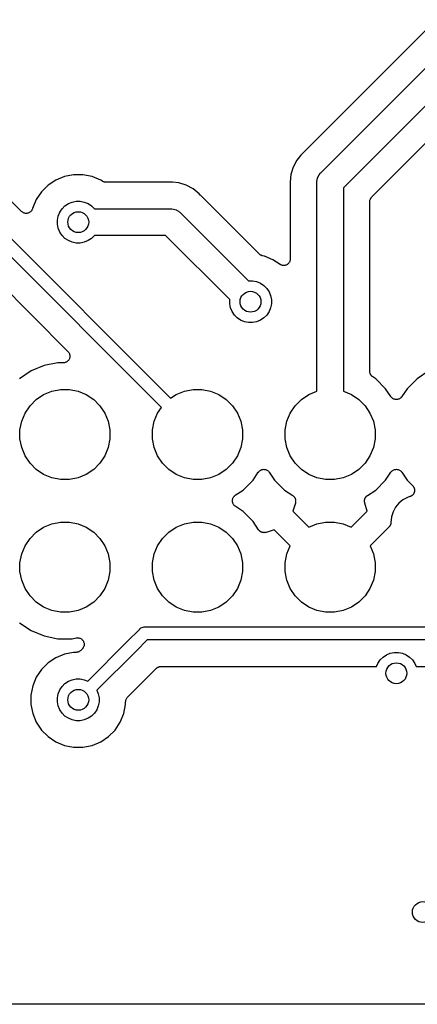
# Model space of a CAD drawing. Extents: x 0.71 to 5.18, y -2.28 to -0.62.
# Tile 7 of 14: x 2.52 to 2.82, y -2.28 to -1.54. Entities that reach past the tile are written whole.
import ezdxf

# ---------------------------------------------------------------- set-up
doc = ezdxf.new("R2010")
doc.units = 0
doc.header["$MEASUREMENT"] = 0
doc.layers.add('BLACK', color=7, linetype='CONTINUOUS')

msp = doc.modelspace()

# ---------------------------------------------------------------- linework, layer by layer
at = {"layer": 'BLACK', "linetype": 'CONTINUOUS'}
for p, q in [((2.74328, -1.65258), (3.05426, -1.3416)), ((3.0684, -1.35574), (2.76, -1.66414)), ((2.78146, -1.67096), (3.07639, -1.37604)), ((2.95906, -1.40851), (2.73, -1.63757)), ((2.39492, -1.58796), (2.62969, -1.82273)), ((2.62273, -1.82969), (2.38669, -1.59365)), ((2.37342, -1.60866), (2.55226, -1.78751)), ((2.51722, -1.68197), (2.44099, -1.60575)), ((2.7279, -1.63964), (2.72494, -1.64325)), ((2.72868, -1.63868), (2.7279, -1.63964)), ((2.7279, -1.63964), (2.7279, -1.63964)), ((2.72964, -1.6379), (2.72868, -1.63868)), ((2.72979, -1.63775), (2.72964, -1.6379)), ((2.72995, -1.63762), (2.72979, -1.63775)), ((2.73, -1.63757), (2.72995, -1.63762)), ((2.72494, -1.64325), (2.72215, -1.64846)), ((2.55648, -1.65425), (2.54957, -1.65563)), ((2.56352, -1.65425), (2.55648, -1.65425)), ((2.57043, -1.65563), (2.56352, -1.65425)), ((2.72043, -1.65412), (2.71985, -1.66)), ((2.72215, -1.64846), (2.72043, -1.65412)), ((2.74072, -1.65615), (2.74165, -1.65442)), ((2.74165, -1.65442), (2.74258, -1.65328)), ((2.74258, -1.65328), (2.74289, -1.65289)), ((2.74258, -1.65328), (2.74258, -1.65328)), ((2.74289, -1.65289), (2.74328, -1.65258)), ((2.54307, -1.65832), (2.53721, -1.66223)), ((2.54957, -1.65563), (2.54307, -1.65832)), ((2.57693, -1.65832), (2.57043, -1.65563)), ((2.57819, -1.65916), (2.57693, -1.65832)), ((2.57859, -1.65937), (2.57819, -1.65916)), ((2.57899, -1.6596), (2.57859, -1.65937)), ((2.57902, -1.6596), (2.57899, -1.6596)), ((2.57905, -1.65962), (2.57902, -1.6596)), ((2.57948, -1.65975), (2.57905, -1.65962)), ((2.57992, -1.65989), (2.57948, -1.65975)), ((2.57995, -1.65989), (2.57992, -1.65989)), ((2.57998, -1.6599), (2.57995, -1.65989)), ((2.58044, -1.65995), (2.57998, -1.6599)), ((2.58089, -1.66), (2.58044, -1.65995)), ((2.58095, -1.66), (2.58089, -1.66)), ((2.58096, -1.66), (2.58095, -1.66)), ((2.58095, -1.66), (2.58095, -1.66)), ((2.58095, -1.66), (2.58095, -1.66)), ((2.62828, -1.66), (2.58096, -1.66)), ((2.62849, -1.65998), (2.62828, -1.66)), ((2.6287, -1.65998), (2.62849, -1.65998)), ((2.62877, -1.65998), (2.6287, -1.65998)), ((2.63, -1.65985), (2.62877, -1.65998)), ((2.63123, -1.65998), (2.63, -1.65985)), ((2.63588, -1.66043), (2.63123, -1.65998)), ((2.63123, -1.65998), (2.63123, -1.65998)), ((2.64154, -1.66215), (2.63588, -1.66043)), ((2.64675, -1.66494), (2.64154, -1.66215)), ((2.71985, -1.66), (2.71998, -1.66123)), ((2.71998, -1.66123), (2.71998, -1.6613)), ((2.71998, -1.6613), (2.71998, -1.66151)), ((2.71998, -1.66151), (2.72, -1.66172)), ((2.72, -1.66172), (2.72, -1.7177)), ((2.73995, -1.66), (2.74002, -1.65928)), ((2.74, -1.66049), (2.73995, -1.66)), ((2.74, -1.81739), (2.74, -1.66049)), ((2.74002, -1.65928), (2.74014, -1.65804)), ((2.74014, -1.65804), (2.74048, -1.65695)), ((2.74048, -1.65695), (2.74072, -1.65615)), ((2.53223, -1.66721), (2.52832, -1.67307)), ((2.53721, -1.66223), (2.53223, -1.66721)), ((2.65132, -1.66868), (2.64675, -1.66494)), ((2.6521, -1.66964), (2.65132, -1.66868)), ((2.76, -1.66414), (2.76, -1.81739)), ((2.52832, -1.67307), (2.52558, -1.67969)), ((2.54996, -1.67777), (2.55254, -1.67604)), ((2.55254, -1.67604), (2.55541, -1.67486)), ((2.55541, -1.67486), (2.55845, -1.67425)), ((2.55845, -1.67425), (2.56155, -1.67425)), ((2.56155, -1.67425), (2.56459, -1.67486)), ((2.56459, -1.67486), (2.56746, -1.67604)), ((2.56746, -1.67604), (2.57004, -1.67777)), ((2.65225, -1.66979), (2.6521, -1.66964)), ((2.65238, -1.66995), (2.65225, -1.66979)), ((2.65243, -1.67), (2.65238, -1.66995)), ((2.69639, -1.71396), (2.65243, -1.67)), ((2.78, -1.67443), (2.78005, -1.67397)), ((2.78, -1.67448), (2.78, -1.67443)), ((2.78, -1.6745), (2.78, -1.67448)), ((2.78, -1.67448), (2.78, -1.67448)), ((2.78, -1.67448), (2.78, -1.67448)), ((2.78, -1.80248), (2.78, -1.6745)), ((2.78005, -1.67397), (2.7801, -1.67351)), ((2.7801, -1.67351), (2.78011, -1.67348)), ((2.78011, -1.67346), (2.78025, -1.67302)), ((2.78011, -1.67348), (2.78011, -1.67346)), ((2.78025, -1.67302), (2.78038, -1.67258)), ((2.78038, -1.67258), (2.7804, -1.67255)), ((2.7804, -1.67253), (2.78063, -1.67212)), ((2.7804, -1.67255), (2.7804, -1.67253)), ((2.78063, -1.67212), (2.78085, -1.67172)), ((2.78085, -1.67172), (2.78086, -1.6717)), ((2.78086, -1.6717), (2.78087, -1.67167)), ((2.78087, -1.67167), (2.78117, -1.67132)), ((2.78117, -1.67132), (2.78146, -1.67096)), ((2.51759, -1.68228), (2.51722, -1.68197)), ((2.51795, -1.68258), (2.51759, -1.68228)), ((2.51796, -1.68259), (2.51795, -1.68258)), ((2.51797, -1.68259), (2.51796, -1.68259)), ((2.51839, -1.68282), (2.51797, -1.68259)), ((2.51881, -1.68305), (2.51839, -1.68282)), ((2.51882, -1.68305), (2.51881, -1.68305)), ((2.51883, -1.68305), (2.51882, -1.68305)), ((2.51928, -1.68319), (2.51883, -1.68305)), ((2.51974, -1.68334), (2.51928, -1.68319)), ((2.51975, -1.68334), (2.51974, -1.68334)), ((2.51977, -1.68334), (2.51975, -1.68334)), ((2.52024, -1.68339), (2.51977, -1.68334)), ((2.52071, -1.68344), (2.52024, -1.68339)), ((2.52072, -1.68344), (2.52071, -1.68344)), ((2.52074, -1.68344), (2.52072, -1.68344)), ((2.52121, -1.68339), (2.52074, -1.68344)), ((2.52169, -1.68335), (2.52121, -1.68339)), ((2.5217, -1.68335), (2.52169, -1.68335)), ((2.52171, -1.68335), (2.5217, -1.68335)), ((2.52216, -1.68321), (2.52171, -1.68335)), ((2.52262, -1.68308), (2.52216, -1.68321)), ((2.52263, -1.68307), (2.52262, -1.68308)), ((2.52264, -1.68307), (2.52263, -1.68307)), ((2.52306, -1.68285), (2.52264, -1.68307)), ((2.52349, -1.68262), (2.52306, -1.68285)), ((2.5235, -1.68262), (2.52349, -1.68262)), ((2.52351, -1.68261), (2.5235, -1.68262)), ((2.52388, -1.68231), (2.52351, -1.68261)), ((2.52425, -1.68201), (2.52388, -1.68231)), ((2.52426, -1.68201), (2.52425, -1.68201)), ((2.52456, -1.68164), (2.52426, -1.682)), ((2.52426, -1.682), (2.52426, -1.68201)), ((2.52488, -1.68127), (2.52456, -1.68164)), ((2.52489, -1.68125), (2.52488, -1.68126)), ((2.52488, -1.68126), (2.52488, -1.68127)), ((2.52511, -1.68084), (2.52489, -1.68125)), ((2.52535, -1.68041), (2.52511, -1.68084)), ((2.52536, -1.68039), (2.52535, -1.6804)), ((2.52535, -1.6804), (2.52535, -1.68041)), ((2.5255, -1.67995), (2.52536, -1.68039)), ((2.52558, -1.67969), (2.5255, -1.67995)), ((2.54486, -1.68541), (2.54604, -1.68254)), ((2.54604, -1.68254), (2.54777, -1.67996)), ((2.54777, -1.67996), (2.54996, -1.67777)), ((2.57004, -1.67777), (2.57223, -1.67996)), ((2.57223, -1.67996), (2.57226, -1.68)), ((2.57226, -1.68), (2.62951, -1.68)), ((2.62951, -1.68), (2.63, -1.67995)), ((2.63, -1.67995), (2.63049, -1.68)), ((2.63049, -1.68), (2.63049, -1.68)), ((2.63049, -1.68), (2.63196, -1.68014)), ((2.63196, -1.68014), (2.63385, -1.68072)), ((2.63385, -1.68072), (2.63558, -1.68165)), ((2.63558, -1.68165), (2.63623, -1.68218)), ((2.63623, -1.68218), (2.63672, -1.68258)), ((2.63672, -1.68258), (2.63672, -1.68258)), ((2.63672, -1.68258), (2.63711, -1.68289)), ((2.63711, -1.68289), (2.63742, -1.68328)), ((2.63742, -1.68328), (2.6884, -1.73426)), ((2.54425, -1.68845), (2.54486, -1.68541)), ((2.54425, -1.69155), (2.54425, -1.68845)), ((2.54486, -1.69459), (2.54425, -1.69155)), ((2.54604, -1.69746), (2.54486, -1.69459)), ((2.54777, -1.70004), (2.54604, -1.69746)), ((2.54996, -1.70223), (2.54777, -1.70004)), ((2.55254, -1.70396), (2.54996, -1.70223)), ((2.55541, -1.70514), (2.55254, -1.70396)), ((2.55845, -1.70575), (2.55541, -1.70514)), ((2.56155, -1.70575), (2.55845, -1.70575)), ((2.56459, -1.70514), (2.56155, -1.70575)), ((2.56746, -1.70396), (2.56459, -1.70514)), ((2.57004, -1.70223), (2.56746, -1.70396)), ((2.57223, -1.70004), (2.57004, -1.70223)), ((2.57226, -1.7), (2.57223, -1.70004)), ((2.62586, -1.7), (2.57226, -1.7)), ((2.67426, -1.7484), (2.62586, -1.7)), ((2.69674, -1.71426), (2.69639, -1.71396)), ((2.6971, -1.71455), (2.69674, -1.71426)), ((2.69712, -1.71456), (2.6971, -1.71455)), ((2.69714, -1.71458), (2.69712, -1.71456)), ((2.69755, -1.7148), (2.69714, -1.71458)), ((2.69795, -1.71502), (2.69755, -1.7148)), ((2.69798, -1.71503), (2.69795, -1.71502)), ((2.698, -1.71504), (2.69798, -1.71503)), ((2.69844, -1.71518), (2.698, -1.71504)), ((2.69888, -1.71532), (2.69844, -1.71518)), ((2.69894, -1.71533), (2.69888, -1.71532)), ((2.69895, -1.71533), (2.69894, -1.71533)), ((2.69894, -1.71533), (2.69894, -1.71533)), ((2.69894, -1.71533), (2.69894, -1.71533)), ((2.70043, -1.71563), (2.69895, -1.71533)), ((2.70693, -1.71832), (2.70043, -1.71563)), ((2.71222, -1.72185), (2.70693, -1.71832)), ((2.71812, -1.72157), (2.71776, -1.72187)), ((2.7185, -1.72127), (2.71812, -1.72157)), ((2.71851, -1.72126), (2.7185, -1.72127)), ((2.71882, -1.72089), (2.71851, -1.72125)), ((2.71851, -1.72125), (2.71851, -1.72126)), ((2.71913, -1.72052), (2.71882, -1.72089)), ((2.71914, -1.7205), (2.71913, -1.72051)), ((2.71913, -1.72051), (2.71913, -1.72052)), ((2.71937, -1.72009), (2.71914, -1.7205)), ((2.7196, -1.71967), (2.71937, -1.72009)), ((2.71974, -1.7192), (2.7196, -1.71965)), ((2.7196, -1.71965), (2.7196, -1.71966)), ((2.7196, -1.71966), (2.7196, -1.71967)), ((2.71989, -1.71874), (2.71974, -1.7192)), ((2.7199, -1.71872), (2.71989, -1.71873)), ((2.71989, -1.71873), (2.71989, -1.71874)), ((2.71995, -1.71825), (2.7199, -1.71872)), ((2.72, -1.71777), (2.71995, -1.71825)), ((2.72, -1.7177), (2.72, -1.71774)), ((2.72, -1.71774), (2.72, -1.71775)), ((2.72, -1.71775), (2.72, -1.71775)), ((2.72, -1.71775), (2.72, -1.71777)), ((2.71264, -1.72208), (2.71222, -1.72185)), ((2.71306, -1.72231), (2.71264, -1.72208)), ((2.71307, -1.72231), (2.71306, -1.72231)), ((2.71308, -1.72231), (2.71307, -1.72231)), ((2.71353, -1.72245), (2.71308, -1.72231)), ((2.71399, -1.7226), (2.71353, -1.72245)), ((2.71401, -1.7226), (2.71399, -1.7226)), ((2.71402, -1.7226), (2.71401, -1.7226)), ((2.71449, -1.72265), (2.71402, -1.7226)), ((2.71497, -1.7227), (2.71449, -1.72265)), ((2.71498, -1.7227), (2.71497, -1.7227)), ((2.71499, -1.7227), (2.71498, -1.7227)), ((2.71546, -1.72265), (2.71499, -1.7227)), ((2.71594, -1.72261), (2.71546, -1.72265)), ((2.71595, -1.72261), (2.71594, -1.72261)), ((2.71596, -1.7226), (2.71595, -1.72261)), ((2.71642, -1.72247), (2.71596, -1.7226)), ((2.71687, -1.72233), (2.71642, -1.72247)), ((2.71688, -1.72233), (2.71687, -1.72233)), ((2.71689, -1.72232), (2.71688, -1.72233)), ((2.71731, -1.7221), (2.71689, -1.72232)), ((2.71774, -1.72188), (2.71731, -1.7221)), ((2.71775, -1.72187), (2.71774, -1.72188)), ((2.71776, -1.72187), (2.71775, -1.72187)), ((2.6884, -1.73426), (2.68845, -1.73425)), ((2.68845, -1.73425), (2.69155, -1.73425)), ((2.69155, -1.73425), (2.69459, -1.73486)), ((2.69459, -1.73486), (2.69746, -1.73604)), ((2.69746, -1.73604), (2.70004, -1.73777)), ((2.70004, -1.73777), (2.70223, -1.73996)), ((2.70223, -1.73996), (2.70396, -1.74254)), ((2.70396, -1.74254), (2.70514, -1.74541)), ((2.67425, -1.74845), (2.67426, -1.7484)), ((2.67425, -1.75155), (2.67425, -1.74845)), ((2.70514, -1.74541), (2.70575, -1.74845)), ((2.70575, -1.74845), (2.70575, -1.75155)), ((2.67486, -1.75459), (2.67425, -1.75155)), ((2.67604, -1.75746), (2.67486, -1.75459)), ((2.67777, -1.76004), (2.67604, -1.75746)), ((2.70396, -1.75746), (2.70223, -1.76004)), ((2.70514, -1.75459), (2.70396, -1.75746)), ((2.70575, -1.75155), (2.70514, -1.75459)), ((2.67996, -1.76223), (2.67777, -1.76004)), ((2.68254, -1.76396), (2.67996, -1.76223)), ((2.68541, -1.76514), (2.68254, -1.76396)), ((2.68845, -1.76575), (2.68541, -1.76514)), ((2.69155, -1.76575), (2.68845, -1.76575)), ((2.69459, -1.76514), (2.69155, -1.76575)), ((2.69746, -1.76396), (2.69459, -1.76514)), ((2.70004, -1.76223), (2.69746, -1.76396)), ((2.70223, -1.76004), (2.70004, -1.76223)), ((2.55226, -1.78751), (2.5523, -1.78754)), ((2.5523, -1.78754), (2.5523, -1.78754)), ((2.5523, -1.78754), (2.5523, -1.78755)), ((2.5523, -1.78755), (2.55231, -1.78756)), ((2.55231, -1.78756), (2.55261, -1.78793)), ((2.55261, -1.78793), (2.55291, -1.78831)), ((2.55291, -1.78831), (2.55292, -1.78831)), ((2.55292, -1.78831), (2.55292, -1.78832)), ((2.55292, -1.78832), (2.55314, -1.78875)), ((2.55062, -1.79567), (2.55015, -1.79581)), ((2.55063, -1.79567), (2.55062, -1.79567)), ((2.55105, -1.79544), (2.55063, -1.79567)), ((2.55063, -1.79567), (2.55063, -1.79567)), ((2.55148, -1.79522), (2.55105, -1.79544)), ((2.55149, -1.79521), (2.55148, -1.79522)), ((2.5515, -1.79521), (2.55149, -1.79521)), ((2.55186, -1.79491), (2.5515, -1.79521)), ((2.55224, -1.7946), (2.55186, -1.79491)), ((2.55225, -1.79459), (2.55224, -1.7946)), ((2.55224, -1.7946), (2.55224, -1.7946)), ((2.55256, -1.79422), (2.55225, -1.79459)), ((2.55286, -1.79385), (2.55256, -1.79422)), ((2.55287, -1.79385), (2.55286, -1.79385)), ((2.5531, -1.79342), (2.55287, -1.79384)), ((2.55287, -1.79384), (2.55287, -1.79385)), ((2.55333, -1.793), (2.5531, -1.79342)), ((2.55314, -1.78875), (2.55336, -1.78917)), ((2.55334, -1.79298), (2.55333, -1.79299)), ((2.55333, -1.79299), (2.55333, -1.793)), ((2.55348, -1.79253), (2.55334, -1.79298)), ((2.55336, -1.78917), (2.55337, -1.78918)), ((2.55337, -1.78918), (2.55337, -1.78919)), ((2.55337, -1.78919), (2.55351, -1.78965)), ((2.55362, -1.79207), (2.55348, -1.79253)), ((2.55351, -1.78965), (2.55364, -1.79011)), ((2.55363, -1.79205), (2.55362, -1.79206)), ((2.55362, -1.79206), (2.55362, -1.79207)), ((2.55368, -1.79158), (2.55363, -1.79205)), ((2.55364, -1.79011), (2.55364, -1.79012)), ((2.55364, -1.79012), (2.55364, -1.79012)), ((2.55364, -1.79012), (2.55368, -1.7906)), ((2.55368, -1.7906), (2.55373, -1.79108)), ((2.55373, -1.7911), (2.55368, -1.79158)), ((2.55373, -1.79108), (2.55373, -1.79109)), ((2.55373, -1.79109), (2.55373, -1.7911)), ((2.52444, -1.80218), (2.5156, -1.80809)), ((2.53426, -1.79812), (2.52444, -1.80218)), ((2.54469, -1.79604), (2.53426, -1.79812)), ((2.54873, -1.79604), (2.54469, -1.79604)), ((2.5492, -1.796), (2.54873, -1.79604)), ((2.54968, -1.79595), (2.5492, -1.796)), ((2.54969, -1.79595), (2.54968, -1.79595)), ((2.5497, -1.79595), (2.54969, -1.79595)), ((2.55015, -1.79581), (2.5497, -1.79595)), ((2.78005, -1.80294), (2.78, -1.80248)), ((2.78009, -1.8034), (2.78005, -1.80294)), ((2.82444, -1.80218), (2.8156, -1.80809)), ((2.78009, -1.80343), (2.78009, -1.8034)), ((2.7801, -1.80345), (2.78009, -1.80343)), ((2.78023, -1.8039), (2.7801, -1.80345)), ((2.78036, -1.80434), (2.78023, -1.8039)), ((2.78037, -1.80436), (2.78036, -1.80434)), ((2.78038, -1.80438), (2.78037, -1.80436)), ((2.7806, -1.8048), (2.78038, -1.80438)), ((2.78081, -1.80521), (2.7806, -1.8048)), ((2.78082, -1.80523), (2.78081, -1.80521)), ((2.78084, -1.80525), (2.78082, -1.80523)), ((2.78113, -1.80561), (2.78084, -1.80525)), ((2.78142, -1.80597), (2.78113, -1.80561)), ((2.78144, -1.80598), (2.78142, -1.80597)), ((2.78145, -1.806), (2.78144, -1.80598)), ((2.78181, -1.8063), (2.78145, -1.806)), ((2.78216, -1.8066), (2.78181, -1.8063)), ((2.7822, -1.80662), (2.78216, -1.8066)), ((2.7822, -1.80663), (2.7822, -1.80662)), ((2.7822, -1.80662), (2.7822, -1.80662)), ((2.78222, -1.80664), (2.7822, -1.80663)), ((2.7844, -1.80809), (2.78222, -1.80664)), ((2.79191, -1.8156), (2.7844, -1.80809)), ((2.8156, -1.80809), (2.80809, -1.8156)), ((2.53392, -1.81991), (2.5401, -1.81735)), ((2.5401, -1.81735), (2.54666, -1.81604)), ((2.54666, -1.81604), (2.55334, -1.81604)), ((2.55334, -1.81604), (2.5599, -1.81735)), ((2.5599, -1.81735), (2.56608, -1.81991)), ((2.63392, -1.81991), (2.6401, -1.81735)), ((2.6401, -1.81735), (2.64666, -1.81604)), ((2.64666, -1.81604), (2.65334, -1.81604)), ((2.65334, -1.81604), (2.6599, -1.81735)), ((2.6599, -1.81735), (2.66608, -1.81991)), ((2.73392, -1.81991), (2.74, -1.81739)), ((2.76, -1.81739), (2.76608, -1.81991)), ((2.79584, -1.82149), (2.79191, -1.8156)), ((2.80809, -1.8156), (2.80416, -1.82149)), ((2.52362, -1.82835), (2.52835, -1.82362)), ((2.52835, -1.82362), (2.53392, -1.81991)), ((2.56608, -1.81991), (2.57165, -1.82362)), ((2.57165, -1.82362), (2.57638, -1.82835)), ((2.62969, -1.82273), (2.63392, -1.81991)), ((2.66608, -1.81991), (2.67165, -1.82362)), ((2.67165, -1.82362), (2.67638, -1.82835)), ((2.72362, -1.82835), (2.72835, -1.82362)), ((2.72835, -1.82362), (2.73392, -1.81991)), ((2.76608, -1.81991), (2.77165, -1.82362)), ((2.77165, -1.82362), (2.77638, -1.82835)), ((2.79615, -1.82186), (2.79584, -1.82149)), ((2.79644, -1.82222), (2.79615, -1.82186)), ((2.79645, -1.82223), (2.79644, -1.82222)), ((2.79646, -1.82224), (2.79645, -1.82223)), ((2.79683, -1.82255), (2.79646, -1.82224)), ((2.79719, -1.82285), (2.79683, -1.82255)), ((2.7972, -1.82286), (2.79719, -1.82285)), ((2.79721, -1.82286), (2.7972, -1.82286)), ((2.79764, -1.82309), (2.79721, -1.82286)), ((2.79805, -1.82332), (2.79764, -1.82309)), ((2.79806, -1.82332), (2.79805, -1.82332)), ((2.79807, -1.82333), (2.79806, -1.82332)), ((2.79853, -1.82346), (2.79807, -1.82333)), ((2.79898, -1.82361), (2.79853, -1.82346)), ((2.799, -1.82361), (2.79898, -1.82361)), ((2.79901, -1.82361), (2.799, -1.82361)), ((2.79948, -1.82366), (2.79901, -1.82361)), ((2.79995, -1.82371), (2.79948, -1.82366)), ((2.79997, -1.82371), (2.79995, -1.82371)), ((2.79998, -1.82371), (2.79997, -1.82371)), ((2.80045, -1.82367), (2.79998, -1.82371)), ((2.80092, -1.82362), (2.80045, -1.82367)), ((2.80094, -1.82362), (2.80092, -1.82362)), ((2.80095, -1.82362), (2.80094, -1.82362)), ((2.80141, -1.82348), (2.80095, -1.82362)), ((2.80186, -1.82335), (2.80141, -1.82348)), ((2.80187, -1.82335), (2.80186, -1.82335)), ((2.80189, -1.82334), (2.80187, -1.82335)), ((2.80231, -1.82312), (2.80189, -1.82334)), ((2.80273, -1.8229), (2.80231, -1.82312)), ((2.80274, -1.82289), (2.80273, -1.8229)), ((2.80275, -1.82289), (2.80274, -1.82289)), ((2.80311, -1.82259), (2.80275, -1.82289)), ((2.80349, -1.82229), (2.80311, -1.82259)), ((2.8035, -1.82228), (2.80349, -1.82229)), ((2.80351, -1.82227), (2.8035, -1.82228)), ((2.80381, -1.82192), (2.80351, -1.82227)), ((2.80412, -1.82155), (2.80381, -1.82192)), ((2.80413, -1.82153), (2.80412, -1.82155)), ((2.80416, -1.82149), (2.80413, -1.82152)), ((2.80413, -1.82152), (2.80413, -1.82153)), ((2.80413, -1.82153), (2.80413, -1.82153)), ((2.51991, -1.83392), (2.52362, -1.82835)), ((2.57638, -1.82835), (2.58009, -1.83392)), ((2.61991, -1.83392), (2.62273, -1.82969)), ((2.67638, -1.82835), (2.68009, -1.83392)), ((2.71991, -1.83392), (2.72362, -1.82835)), ((2.77638, -1.82835), (2.78009, -1.83392)), ((2.51604, -1.84666), (2.51735, -1.8401)), ((2.51735, -1.8401), (2.51991, -1.83392)), ((2.58009, -1.83392), (2.58265, -1.8401)), ((2.58265, -1.8401), (2.58396, -1.84666)), ((2.61604, -1.84666), (2.61735, -1.8401)), ((2.61735, -1.8401), (2.61991, -1.83392)), ((2.68009, -1.83392), (2.68265, -1.8401)), ((2.68265, -1.8401), (2.68396, -1.84666)), ((2.71604, -1.84666), (2.71735, -1.8401)), ((2.71735, -1.8401), (2.71991, -1.83392)), ((2.78009, -1.83392), (2.78265, -1.8401)), ((2.78265, -1.8401), (2.78396, -1.84666)), ((2.51604, -1.85334), (2.51604, -1.84666)), ((2.58396, -1.84666), (2.58396, -1.85334)), ((2.61604, -1.85334), (2.61604, -1.84666)), ((2.68396, -1.84666), (2.68396, -1.85334)), ((2.71604, -1.85334), (2.71604, -1.84666)), ((2.78396, -1.84666), (2.78396, -1.85334)), ((2.51735, -1.8599), (2.51604, -1.85334)), ((2.58396, -1.85334), (2.58265, -1.8599)), ((2.61735, -1.8599), (2.61604, -1.85334)), ((2.68396, -1.85334), (2.68265, -1.8599)), ((2.71735, -1.8599), (2.71604, -1.85334)), ((2.78396, -1.85334), (2.78265, -1.8599)), ((2.51991, -1.86608), (2.51735, -1.8599)), ((2.58265, -1.8599), (2.58009, -1.86608)), ((2.61991, -1.86608), (2.61735, -1.8599)), ((2.68265, -1.8599), (2.68009, -1.86608)), ((2.71991, -1.86608), (2.71735, -1.8599)), ((2.78265, -1.8599), (2.78009, -1.86608)), ((2.52362, -1.87165), (2.51991, -1.86608)), ((2.58009, -1.86608), (2.57638, -1.87165)), ((2.62362, -1.87165), (2.61991, -1.86608)), ((2.68009, -1.86608), (2.67638, -1.87165)), ((2.72362, -1.87165), (2.71991, -1.86608)), ((2.78009, -1.86608), (2.77638, -1.87165)), ((2.52835, -1.87638), (2.52362, -1.87165)), ((2.53392, -1.88009), (2.52835, -1.87638)), ((2.57165, -1.87638), (2.56608, -1.88009)), ((2.57638, -1.87165), (2.57165, -1.87638)), ((2.62835, -1.87638), (2.62362, -1.87165)), ((2.63392, -1.88009), (2.62835, -1.87638)), ((2.67165, -1.87638), (2.66608, -1.88009)), ((2.67638, -1.87165), (2.67165, -1.87638)), ((2.69651, -1.87771), (2.69688, -1.87741)), ((2.69688, -1.87741), (2.69725, -1.87711)), ((2.69725, -1.87711), (2.69726, -1.87711)), ((2.69726, -1.87711), (2.69727, -1.8771)), ((2.69727, -1.8771), (2.69769, -1.87688)), ((2.69769, -1.87688), (2.69811, -1.87666)), ((2.69811, -1.87666), (2.69813, -1.87665)), ((2.69813, -1.87665), (2.69814, -1.87665)), ((2.69814, -1.87665), (2.69859, -1.87652)), ((2.69859, -1.87652), (2.69905, -1.87638)), ((2.69905, -1.87638), (2.69906, -1.87638)), ((2.69906, -1.87638), (2.69908, -1.87638)), ((2.69908, -1.87638), (2.69955, -1.87633)), ((2.69955, -1.87633), (2.70002, -1.87629)), ((2.70002, -1.87629), (2.70003, -1.87629)), ((2.70003, -1.87629), (2.70005, -1.87629)), ((2.70005, -1.87629), (2.70051, -1.87634)), ((2.70051, -1.87634), (2.70099, -1.87639)), ((2.70099, -1.87639), (2.70101, -1.87639)), ((2.70101, -1.87639), (2.70102, -1.87639)), ((2.70102, -1.87639), (2.70147, -1.87653)), ((2.70147, -1.87653), (2.70193, -1.87667)), ((2.70193, -1.87667), (2.70194, -1.87668)), ((2.70194, -1.87668), (2.70195, -1.87668)), ((2.70195, -1.87668), (2.70237, -1.87691)), ((2.70237, -1.87691), (2.70279, -1.87714)), ((2.70279, -1.87714), (2.7028, -1.87714)), ((2.7028, -1.87714), (2.70281, -1.87715)), ((2.70281, -1.87715), (2.70317, -1.87745)), ((2.72835, -1.87638), (2.72362, -1.87165)), ((2.73392, -1.88009), (2.72835, -1.87638)), ((2.77165, -1.87638), (2.76608, -1.88009)), ((2.77638, -1.87165), (2.77165, -1.87638)), ((2.79651, -1.87771), (2.79688, -1.87741)), ((2.79688, -1.87741), (2.79725, -1.87711)), ((2.79725, -1.87711), (2.79726, -1.87711)), ((2.79726, -1.87711), (2.79727, -1.8771)), ((2.79727, -1.8771), (2.79769, -1.87688)), ((2.79769, -1.87688), (2.79811, -1.87666)), ((2.79811, -1.87666), (2.79813, -1.87665)), ((2.79813, -1.87665), (2.79814, -1.87665)), ((2.79814, -1.87665), (2.79859, -1.87652)), ((2.79859, -1.87652), (2.79905, -1.87638)), ((2.79905, -1.87638), (2.79906, -1.87638)), ((2.79906, -1.87638), (2.79908, -1.87638)), ((2.79908, -1.87638), (2.79955, -1.87633)), ((2.79955, -1.87633), (2.80002, -1.87629)), ((2.80002, -1.87629), (2.80003, -1.87629)), ((2.80003, -1.87629), (2.80005, -1.87629)), ((2.80005, -1.87629), (2.80051, -1.87634)), ((2.80051, -1.87634), (2.80099, -1.87639)), ((2.80099, -1.87639), (2.80101, -1.87639)), ((2.80101, -1.87639), (2.80102, -1.87639)), ((2.80102, -1.87639), (2.80147, -1.87653)), ((2.80147, -1.87653), (2.80193, -1.87667)), ((2.80193, -1.87667), (2.80194, -1.87668)), ((2.80194, -1.87668), (2.80195, -1.87668)), ((2.80195, -1.87668), (2.80237, -1.87691)), ((2.80237, -1.87691), (2.80279, -1.87714)), ((2.80279, -1.87714), (2.8028, -1.87714)), ((2.8028, -1.87714), (2.80281, -1.87715)), ((2.80281, -1.87715), (2.80317, -1.87745)), ((2.5401, -1.88265), (2.53392, -1.88009)), ((2.54666, -1.88396), (2.5401, -1.88265)), ((2.55334, -1.88396), (2.54666, -1.88396)), ((2.5599, -1.88265), (2.55334, -1.88396)), ((2.56608, -1.88009), (2.5599, -1.88265)), ((2.6401, -1.88265), (2.63392, -1.88009)), ((2.64666, -1.88396), (2.6401, -1.88265)), ((2.65334, -1.88396), (2.64666, -1.88396)), ((2.6599, -1.88265), (2.65334, -1.88396)), ((2.66608, -1.88009), (2.6599, -1.88265)), ((2.6844, -1.89191), (2.69191, -1.8844)), ((2.69191, -1.8844), (2.69584, -1.87851)), ((2.69584, -1.87851), (2.69587, -1.87848)), ((2.69587, -1.87847), (2.69588, -1.87845)), ((2.69587, -1.87848), (2.69587, -1.87847)), ((2.69587, -1.87847), (2.69587, -1.87847)), ((2.69588, -1.87845), (2.69619, -1.87809)), ((2.69619, -1.87809), (2.69649, -1.87773)), ((2.69649, -1.87773), (2.6965, -1.87772)), ((2.6965, -1.87772), (2.69651, -1.87771)), ((2.70317, -1.87745), (2.70354, -1.87776)), ((2.70354, -1.87776), (2.70355, -1.87777)), ((2.70355, -1.87777), (2.70356, -1.87778)), ((2.70356, -1.87778), (2.70385, -1.87814)), ((2.70385, -1.87814), (2.70416, -1.87851)), ((2.70416, -1.87851), (2.70809, -1.8844)), ((2.70809, -1.8844), (2.7156, -1.89191)), ((2.7401, -1.88265), (2.73392, -1.88009)), ((2.74666, -1.88396), (2.7401, -1.88265)), ((2.75334, -1.88396), (2.74666, -1.88396)), ((2.7599, -1.88265), (2.75334, -1.88396)), ((2.76608, -1.88009), (2.7599, -1.88265)), ((2.7844, -1.89191), (2.79191, -1.8844)), ((2.79191, -1.8844), (2.79584, -1.87851)), ((2.79584, -1.87851), (2.79587, -1.87848)), ((2.79587, -1.87847), (2.79588, -1.87845)), ((2.79587, -1.87848), (2.79587, -1.87847)), ((2.79587, -1.87847), (2.79587, -1.87847)), ((2.79588, -1.87845), (2.79619, -1.87809)), ((2.79619, -1.87809), (2.79649, -1.87773)), ((2.79649, -1.87773), (2.7965, -1.87772)), ((2.7965, -1.87772), (2.79651, -1.87771)), ((2.80317, -1.87745), (2.80354, -1.87776)), ((2.80354, -1.87776), (2.80355, -1.87777)), ((2.80355, -1.87777), (2.80356, -1.87778)), ((2.80356, -1.87778), (2.80385, -1.87814)), ((2.80385, -1.87814), (2.80416, -1.87851)), ((2.80416, -1.87851), (2.80809, -1.8844)), ((2.80809, -1.8844), (2.81229, -1.88859)), ((2.67851, -1.89584), (2.6844, -1.89191)), ((2.7156, -1.89191), (2.72183, -1.89607)), ((2.77817, -1.89607), (2.7844, -1.89191)), ((2.81229, -1.88859), (2.81234, -1.88864)), ((2.81234, -1.88864), (2.81248, -1.88883)), ((2.81248, -1.88883), (2.81265, -1.88899)), ((2.81265, -1.88899), (2.81279, -1.88921)), ((2.81279, -1.88921), (2.81295, -1.88941)), ((2.81295, -1.88941), (2.81305, -1.88961)), ((2.81305, -1.88961), (2.81318, -1.88981)), ((2.81318, -1.88981), (2.81328, -1.89005)), ((2.81328, -1.89005), (2.8134, -1.89027)), ((2.8134, -1.89027), (2.81346, -1.8905)), ((2.81346, -1.8905), (2.81355, -1.89071)), ((2.81355, -1.89071), (2.8136, -1.89096)), ((2.8136, -1.89096), (2.81367, -1.89121)), ((2.81367, -1.89121), (2.81369, -1.89144)), ((2.81369, -1.89144), (2.81373, -1.89167)), ((2.81373, -1.89167), (2.81373, -1.89193)), ((2.81373, -1.89193), (2.81375, -1.89218)), ((2.81375, -1.89218), (2.81373, -1.89241)), ((2.67629, -1.89995), (2.67634, -1.89948)), ((2.67634, -1.89948), (2.67639, -1.89901)), ((2.67639, -1.89898), (2.67653, -1.89853)), ((2.67639, -1.89899), (2.67639, -1.89898)), ((2.67639, -1.89901), (2.67639, -1.89899)), ((2.67653, -1.89853), (2.67667, -1.89807)), ((2.67667, -1.89807), (2.67668, -1.89806)), ((2.67668, -1.89805), (2.67691, -1.89763)), ((2.67668, -1.89806), (2.67668, -1.89805)), ((2.67691, -1.89763), (2.67714, -1.89721)), ((2.67714, -1.8972), (2.67715, -1.89719)), ((2.67714, -1.89721), (2.67714, -1.8972)), ((2.67715, -1.89719), (2.67745, -1.89683)), ((2.67745, -1.89683), (2.67776, -1.89646)), ((2.67776, -1.89646), (2.67777, -1.89645)), ((2.67777, -1.89645), (2.67778, -1.89644)), ((2.67778, -1.89644), (2.67814, -1.89615)), ((2.67814, -1.89615), (2.67851, -1.89584)), ((2.72183, -1.89607), (2.72189, -1.89611)), ((2.72189, -1.89611), (2.72208, -1.89627)), ((2.72208, -1.89627), (2.72229, -1.89642)), ((2.72229, -1.89642), (2.72246, -1.89659)), ((2.72246, -1.89659), (2.72264, -1.89674)), ((2.72264, -1.89674), (2.72279, -1.89694)), ((2.72279, -1.89694), (2.72297, -1.89712)), ((2.72297, -1.89712), (2.7231, -1.89732)), ((2.7231, -1.89732), (2.72325, -1.8975)), ((2.72325, -1.8975), (2.72336, -1.89773)), ((2.72336, -1.89773), (2.7235, -1.89794)), ((2.7235, -1.89794), (2.72359, -1.89816)), ((2.72359, -1.89816), (2.7237, -1.89837)), ((2.7237, -1.89837), (2.72377, -1.89861)), ((2.72377, -1.89861), (2.72386, -1.89885)), ((2.72386, -1.89885), (2.7239, -1.89908)), ((2.7239, -1.89908), (2.72397, -1.89931)), ((2.72397, -1.89931), (2.72399, -1.89956)), ((2.72399, -1.89956), (2.72404, -1.89981)), ((2.77597, -1.89974), (2.77602, -1.89949)), ((2.77602, -1.89949), (2.77604, -1.89924)), ((2.77604, -1.89924), (2.77611, -1.89901)), ((2.77611, -1.89901), (2.77616, -1.89878)), ((2.77616, -1.89878), (2.77626, -1.89855)), ((2.77626, -1.89855), (2.77633, -1.8983)), ((2.77633, -1.8983), (2.77644, -1.8981)), ((2.77644, -1.8981), (2.77653, -1.89788)), ((2.77653, -1.89788), (2.77667, -1.89767)), ((2.77667, -1.89767), (2.77679, -1.89744)), ((2.77679, -1.89744), (2.77694, -1.89726)), ((2.77694, -1.89726), (2.77707, -1.89707)), ((2.77707, -1.89707), (2.77725, -1.89689)), ((2.77725, -1.89689), (2.77741, -1.89669)), ((2.77741, -1.89669), (2.7776, -1.89654)), ((2.7776, -1.89654), (2.77776, -1.89637)), ((2.77776, -1.89637), (2.77797, -1.89623)), ((2.77797, -1.89623), (2.77817, -1.89607)), ((2.80488, -1.89933), (2.80183, -1.90183)), ((2.80835, -1.89748), (2.80488, -1.89933)), ((2.8102, -1.89691), (2.80835, -1.89748)), ((2.81042, -1.89683), (2.8102, -1.89691)), ((2.81064, -1.89676), (2.81042, -1.89683)), ((2.81087, -1.89664), (2.81064, -1.89676)), ((2.81111, -1.89654), (2.81087, -1.89664)), ((2.8113, -1.89641), (2.81111, -1.89654)), ((2.81151, -1.8963), (2.8113, -1.89641)), ((2.8117, -1.89614), (2.81151, -1.8963)), ((2.81192, -1.896), (2.8117, -1.89614)), ((2.81208, -1.89584), (2.81192, -1.896)), ((2.81226, -1.89569), (2.81208, -1.89584)), ((2.81243, -1.89549), (2.81226, -1.89569)), ((2.81261, -1.89531), (2.81243, -1.89549)), ((2.81274, -1.89512), (2.81261, -1.89531)), ((2.81289, -1.89494), (2.81274, -1.89512)), ((2.81301, -1.89472), (2.81289, -1.89494)), ((2.81315, -1.8945), (2.81301, -1.89472)), ((2.81324, -1.89429), (2.81315, -1.8945)), ((2.81336, -1.89408), (2.81324, -1.89429)), ((2.81343, -1.89384), (2.81336, -1.89408)), ((2.81353, -1.8936), (2.81343, -1.89384)), ((2.81358, -1.89337), (2.81353, -1.8936)), ((2.81365, -1.89315), (2.81358, -1.89337)), ((2.81367, -1.8929), (2.81365, -1.89315)), ((2.81373, -1.89265), (2.81367, -1.8929)), ((2.81373, -1.89241), (2.81373, -1.89265)), ((2.67629, -1.89997), (2.67629, -1.89995)), ((2.67629, -1.89998), (2.67629, -1.89997)), ((2.67633, -1.90045), (2.67629, -1.89998)), ((2.67638, -1.90092), (2.67633, -1.90045)), ((2.67638, -1.90094), (2.67638, -1.90092)), ((2.67638, -1.90095), (2.67638, -1.90094)), ((2.67652, -1.90141), (2.67638, -1.90095)), ((2.67665, -1.90186), (2.67652, -1.90141)), ((2.67665, -1.90187), (2.67665, -1.90186)), ((2.67666, -1.90189), (2.67665, -1.90187)), ((2.67688, -1.90231), (2.67666, -1.90189)), ((2.6771, -1.90273), (2.67688, -1.90231)), ((2.67711, -1.90274), (2.6771, -1.90273)), ((2.67711, -1.90275), (2.67711, -1.90274)), ((2.67741, -1.90311), (2.67711, -1.90275)), ((2.67771, -1.90349), (2.67741, -1.90311)), ((2.67772, -1.9035), (2.67771, -1.90349)), ((2.67773, -1.90351), (2.67772, -1.9035)), ((2.67808, -1.90381), (2.67773, -1.90351)), ((2.67845, -1.90412), (2.67808, -1.90381)), ((2.67847, -1.90413), (2.67845, -1.90412)), ((2.67848, -1.90413), (2.67847, -1.90413)), ((2.67847, -1.90413), (2.67847, -1.90413)), ((2.67851, -1.90416), (2.67848, -1.90413)), ((2.6844, -1.90809), (2.67851, -1.90416)), ((2.72382, -1.90174), (2.72191, -1.90777)), ((2.72387, -1.90149), (2.72382, -1.90174)), ((2.72395, -1.90125), (2.72387, -1.90149)), ((2.72398, -1.90101), (2.72395, -1.90125)), ((2.72402, -1.90078), (2.72398, -1.90101)), ((2.72403, -1.90053), (2.72402, -1.90078)), ((2.72404, -1.89981), (2.72403, -1.90004)), ((2.72403, -1.90004), (2.72405, -1.90028)), ((2.72405, -1.90028), (2.72403, -1.90053)), ((2.77594, -1.90021), (2.77597, -1.89997)), ((2.77597, -1.90046), (2.77594, -1.90021)), ((2.77597, -1.89997), (2.77597, -1.89974)), ((2.77597, -1.90071), (2.77597, -1.90046)), ((2.77601, -1.90094), (2.77597, -1.90071)), ((2.77604, -1.90118), (2.77601, -1.90094)), ((2.77611, -1.90142), (2.77604, -1.90118)), ((2.77616, -1.90167), (2.77611, -1.90142)), ((2.77618, -1.90174), (2.77616, -1.90167)), ((2.77809, -1.90777), (2.77618, -1.90174)), ((2.79933, -1.90488), (2.79748, -1.90835)), ((2.80183, -1.90183), (2.79933, -1.90488)), ((2.69191, -1.9156), (2.6844, -1.90809)), ((2.72191, -1.90777), (2.73401, -1.91987)), ((2.76599, -1.91987), (2.77809, -1.90777)), ((2.79633, -1.91212), (2.79592, -1.91629)), ((2.79748, -1.90835), (2.79633, -1.91212)), ((2.52835, -1.92362), (2.53392, -1.91991)), ((2.53392, -1.91991), (2.5401, -1.91735)), ((2.5401, -1.91735), (2.54666, -1.91604)), ((2.54666, -1.91604), (2.55334, -1.91604)), ((2.55334, -1.91604), (2.5599, -1.91735)), ((2.5599, -1.91735), (2.56608, -1.91991)), ((2.56608, -1.91991), (2.57165, -1.92362)), ((2.62835, -1.92362), (2.63392, -1.91991)), ((2.63392, -1.91991), (2.6401, -1.91735)), ((2.6401, -1.91735), (2.64666, -1.91604)), ((2.64666, -1.91604), (2.65334, -1.91604)), ((2.65334, -1.91604), (2.6599, -1.91735)), ((2.6599, -1.91735), (2.66608, -1.91991)), ((2.66608, -1.91991), (2.67165, -1.92362)), ((2.69607, -1.92183), (2.69191, -1.9156)), ((2.69623, -1.92203), (2.69607, -1.92183)), ((2.70777, -1.92191), (2.70174, -1.92382)), ((2.71987, -1.93401), (2.70777, -1.92191)), ((2.73401, -1.91987), (2.7401, -1.91735)), ((2.7401, -1.91735), (2.74666, -1.91604)), ((2.74666, -1.91604), (2.75334, -1.91604)), ((2.75334, -1.91604), (2.7599, -1.91735)), ((2.7599, -1.91735), (2.76599, -1.91987)), ((2.79385, -1.92029), (2.78013, -1.93401)), ((2.79403, -1.92017), (2.79385, -1.92029)), ((2.79422, -1.91999), (2.79403, -1.92017)), ((2.79442, -1.91983), (2.79422, -1.91999)), ((2.79457, -1.91965), (2.79442, -1.91983)), ((2.79473, -1.9195), (2.79457, -1.91965)), ((2.79488, -1.91928), (2.79473, -1.9195)), ((2.79505, -1.91908), (2.79488, -1.91928)), ((2.79516, -1.91888), (2.79505, -1.91908)), ((2.79529, -1.91869), (2.79516, -1.91888)), ((2.79539, -1.91846), (2.79529, -1.91869)), ((2.79552, -1.91823), (2.79539, -1.91846)), ((2.79559, -1.91801), (2.79552, -1.91823)), ((2.79568, -1.9178), (2.79559, -1.91801)), ((2.79573, -1.91755), (2.79568, -1.9178)), ((2.79581, -1.9173), (2.79573, -1.91755)), ((2.79584, -1.91707), (2.79581, -1.9173)), ((2.79589, -1.91685), (2.79584, -1.91707)), ((2.79592, -1.91633), (2.79589, -1.91659)), ((2.79589, -1.91659), (2.79589, -1.91685)), ((2.79592, -1.91629), (2.79592, -1.91633)), ((2.51991, -1.93392), (2.52362, -1.92835)), ((2.52362, -1.92835), (2.52835, -1.92362)), ((2.57165, -1.92362), (2.57638, -1.92835)), ((2.57638, -1.92835), (2.58009, -1.93392)), ((2.61991, -1.93392), (2.62362, -1.92835)), ((2.62362, -1.92835), (2.62835, -1.92362)), ((2.67165, -1.92362), (2.67638, -1.92835)), ((2.67638, -1.92835), (2.68009, -1.93392)), ((2.69637, -1.92224), (2.69623, -1.92203)), ((2.69654, -1.92241), (2.69637, -1.92224)), ((2.69669, -1.92259), (2.69654, -1.92241)), ((2.69689, -1.92275), (2.69669, -1.92259)), ((2.69707, -1.92293), (2.69689, -1.92275)), ((2.69726, -1.92306), (2.69707, -1.92293)), ((2.69744, -1.92321), (2.69726, -1.92306)), ((2.69767, -1.92333), (2.69744, -1.92321)), ((2.69788, -1.92347), (2.69767, -1.92333)), ((2.6981, -1.92356), (2.69788, -1.92347)), ((2.6983, -1.92367), (2.6981, -1.92356)), ((2.69855, -1.92374), (2.6983, -1.92367)), ((2.69878, -1.92384), (2.69855, -1.92374)), ((2.69901, -1.92389), (2.69878, -1.92384)), ((2.69924, -1.92396), (2.69901, -1.92389)), ((2.69949, -1.92398), (2.69924, -1.92396)), ((2.69974, -1.92403), (2.69949, -1.92398)), ((2.69997, -1.92403), (2.69974, -1.92403)), ((2.70021, -1.92406), (2.69997, -1.92403)), ((2.70046, -1.92403), (2.70021, -1.92406)), ((2.70071, -1.92403), (2.70046, -1.92403)), ((2.70094, -1.92399), (2.70071, -1.92403)), ((2.70118, -1.92396), (2.70094, -1.92399)), ((2.70142, -1.92389), (2.70118, -1.92396)), ((2.70167, -1.92384), (2.70142, -1.92389)), ((2.70174, -1.92382), (2.70167, -1.92384)), ((2.51735, -1.9401), (2.51991, -1.93392)), ((2.58009, -1.93392), (2.58265, -1.9401)), ((2.61735, -1.9401), (2.61991, -1.93392)), ((2.68009, -1.93392), (2.68265, -1.9401)), ((2.71735, -1.9401), (2.71987, -1.93401)), ((2.78013, -1.93401), (2.78265, -1.9401)), ((2.51604, -1.94666), (2.51735, -1.9401)), ((2.58265, -1.9401), (2.58396, -1.94666)), ((2.61604, -1.94666), (2.61735, -1.9401)), ((2.68265, -1.9401), (2.68396, -1.94666)), ((2.71604, -1.94666), (2.71735, -1.9401)), ((2.78265, -1.9401), (2.78396, -1.94666)), ((2.51604, -1.95334), (2.51604, -1.94666)), ((2.58396, -1.94666), (2.58396, -1.95334)), ((2.61604, -1.95334), (2.61604, -1.94666)), ((2.68396, -1.94666), (2.68396, -1.95334)), ((2.71604, -1.95334), (2.71604, -1.94666)), ((2.78396, -1.94666), (2.78396, -1.95334)), ((2.51735, -1.9599), (2.51604, -1.95334)), ((2.58396, -1.95334), (2.58265, -1.9599)), ((2.61735, -1.9599), (2.61604, -1.95334)), ((2.68396, -1.95334), (2.68265, -1.9599)), ((2.71735, -1.9599), (2.71604, -1.95334)), ((2.78396, -1.95334), (2.78265, -1.9599)), ((2.51991, -1.96608), (2.51735, -1.9599)), ((2.52362, -1.97165), (2.51991, -1.96608)), ((2.58009, -1.96608), (2.57638, -1.97165)), ((2.58265, -1.9599), (2.58009, -1.96608)), ((2.61991, -1.96608), (2.61735, -1.9599)), ((2.62362, -1.97165), (2.61991, -1.96608)), ((2.68009, -1.96608), (2.67638, -1.97165)), ((2.68265, -1.9599), (2.68009, -1.96608)), ((2.71991, -1.96608), (2.71735, -1.9599)), ((2.72362, -1.97165), (2.71991, -1.96608)), ((2.78009, -1.96608), (2.77638, -1.97165)), ((2.78265, -1.9599), (2.78009, -1.96608)), ((2.52835, -1.97638), (2.52362, -1.97165)), ((2.57638, -1.97165), (2.57165, -1.97638)), ((2.62835, -1.97638), (2.62362, -1.97165)), ((2.67638, -1.97165), (2.67165, -1.97638)), ((2.72835, -1.97638), (2.72362, -1.97165)), ((2.77638, -1.97165), (2.77165, -1.97638)), ((2.53392, -1.98009), (2.52835, -1.97638)), ((2.5401, -1.98265), (2.53392, -1.98009)), ((2.56608, -1.98009), (2.5599, -1.98265)), ((2.57165, -1.97638), (2.56608, -1.98009)), ((2.63392, -1.98009), (2.62835, -1.97638)), ((2.6401, -1.98265), (2.63392, -1.98009)), ((2.66608, -1.98009), (2.6599, -1.98265)), ((2.67165, -1.97638), (2.66608, -1.98009)), ((2.73392, -1.98009), (2.72835, -1.97638)), ((2.7401, -1.98265), (2.73392, -1.98009)), ((2.76608, -1.98009), (2.7599, -1.98265)), ((2.77165, -1.97638), (2.76608, -1.98009)), ((2.54666, -1.98396), (2.5401, -1.98265)), ((2.55334, -1.98396), (2.54666, -1.98396)), ((2.5599, -1.98265), (2.55334, -1.98396)), ((2.64666, -1.98396), (2.6401, -1.98265)), ((2.65334, -1.98396), (2.64666, -1.98396)), ((2.6599, -1.98265), (2.65334, -1.98396)), ((2.74666, -1.98396), (2.7401, -1.98265)), ((2.75334, -1.98396), (2.74666, -1.98396)), ((2.7599, -1.98265), (2.75334, -1.98396)), ((2.5156, -1.99191), (2.52444, -1.99782)), ((2.60669, -1.99635), (2.60725, -1.99589)), ((2.60725, -1.99589), (2.60811, -1.99543)), ((2.60725, -1.99589), (2.60725, -1.99589)), ((2.60725, -1.99589), (2.60725, -1.99589)), ((2.60811, -1.99543), (2.60904, -1.99515)), ((2.60904, -1.99515), (2.60976, -1.99508)), ((2.60976, -1.99508), (2.61, -1.99506)), ((2.60976, -1.99508), (2.60976, -1.99508)), ((2.61, -1.99506), (2.61024, -1.99508)), ((2.61024, -1.99508), (3.21499, -1.99508)), ((2.52444, -1.99782), (2.53426, -2.00188)), ((2.53426, -2.00188), (2.54469, -2.00396)), ((2.55531, -2.00396), (2.55848, -2.00333)), ((2.55848, -2.00333), (2.55853, -2.00332)), ((2.55853, -2.00332), (2.55855, -2.00331)), ((2.55853, -2.00332), (2.55853, -2.00332)), ((2.55853, -2.00332), (2.55853, -2.00332)), ((2.55855, -2.00331), (2.55903, -2.00327)), ((2.55903, -2.00327), (2.55951, -2.00323)), ((2.55951, -2.00323), (2.55951, -2.00323)), ((2.55951, -2.00323), (2.55952, -2.00323)), ((2.55952, -2.00323), (2.56, -2.00328)), ((2.56, -2.00328), (2.56048, -2.00334)), ((2.56048, -2.00334), (2.56048, -2.00334)), ((2.56048, -2.00334), (2.56049, -2.00334)), ((2.56049, -2.00334), (2.56095, -2.00349)), ((2.56095, -2.00349), (2.56141, -2.00363)), ((2.59669, -2.00635), (2.60635, -1.99669)), ((2.60635, -1.99669), (2.6065, -1.9965)), ((2.6065, -1.9965), (2.60669, -1.99635)), ((2.60669, -1.99635), (2.60669, -1.99635)), ((2.54469, -2.00396), (2.55531, -2.00396)), ((2.56141, -2.00363), (2.56141, -2.00363)), ((2.56141, -2.00363), (2.56142, -2.00363)), ((2.56142, -2.00363), (2.56185, -2.00387)), ((2.56185, -2.00387), (2.56226, -2.0041)), ((2.56226, -2.0041), (2.56227, -2.0041)), ((2.56227, -2.0041), (2.56227, -2.0041)), ((2.56227, -2.0041), (2.56265, -2.00442)), ((2.56265, -2.00442), (2.56301, -2.00472)), ((2.56301, -2.00472), (2.56302, -2.00473)), ((2.56302, -2.00473), (2.56302, -2.00473)), ((2.56302, -2.00473), (2.56332, -2.0051)), ((2.56332, -2.0051), (2.56363, -2.00548)), ((2.56383, -2.0106), (2.56361, -2.01101)), ((2.56363, -2.00548), (2.56363, -2.00548)), ((2.56363, -2.00548), (2.56364, -2.00549)), ((2.56364, -2.00549), (2.56386, -2.00591)), ((2.56406, -2.01016), (2.56383, -2.0106)), ((2.56386, -2.00591), (2.56408, -2.00634)), ((2.56407, -2.01016), (2.56406, -2.01016)), ((2.56421, -2.0097), (2.56407, -2.01015)), ((2.56407, -2.01015), (2.56407, -2.01016)), ((2.56408, -2.00634), (2.56408, -2.00635)), ((2.56408, -2.00635), (2.56409, -2.00635)), ((2.56409, -2.00635), (2.56423, -2.00682)), ((2.56435, -2.00923), (2.56421, -2.0097)), ((2.56423, -2.00682), (2.56436, -2.00728)), ((2.56436, -2.00922), (2.56435, -2.00923)), ((2.56435, -2.00923), (2.56435, -2.00923)), ((2.56436, -2.00728), (2.56436, -2.00728)), ((2.56436, -2.00728), (2.56436, -2.00729)), ((2.56436, -2.00729), (2.56441, -2.00778)), ((2.5644, -2.00875), (2.56436, -2.00922)), ((2.56445, -2.00826), (2.5644, -2.00875)), ((2.56441, -2.00778), (2.56445, -2.00825)), ((2.56445, -2.00825), (2.56445, -2.00826)), ((2.56445, -2.00826), (2.56445, -2.00826)), ((2.56713, -2.03591), (2.59669, -2.00635)), ((2.59669, -2.00635), (2.59669, -2.00635)), ((2.61204, -2.00492), (2.60365, -2.01331)), ((3.21499, -2.00492), (2.61204, -2.00492)), ((2.54307, -2.01832), (2.53721, -2.02223)), ((2.54957, -2.01563), (2.54307, -2.01832)), ((2.55648, -2.01425), (2.54957, -2.01563)), ((2.55843, -2.01425), (2.55648, -2.01425)), ((2.55889, -2.01421), (2.55843, -2.01425)), ((2.55935, -2.01417), (2.55889, -2.01421)), ((2.55938, -2.01416), (2.55935, -2.01417)), ((2.5594, -2.01416), (2.55938, -2.01416)), ((2.55985, -2.01402), (2.5594, -2.01416)), ((2.56029, -2.01389), (2.55985, -2.01402)), ((2.56031, -2.01388), (2.56029, -2.01389)), ((2.56034, -2.01387), (2.56031, -2.01388)), ((2.56075, -2.01366), (2.56034, -2.01387)), ((2.56116, -2.01345), (2.56075, -2.01366)), ((2.56118, -2.01343), (2.56116, -2.01345)), ((2.5612, -2.01342), (2.56118, -2.01343)), ((2.56156, -2.01312), (2.5612, -2.01342)), ((2.56192, -2.01284), (2.56156, -2.01312)), ((2.56196, -2.0128), (2.56192, -2.01284)), ((2.56197, -2.01279), (2.56196, -2.0128)), ((2.56196, -2.0128), (2.56196, -2.0128)), ((2.56196, -2.0128), (2.56196, -2.0128)), ((2.56299, -2.01177), (2.56197, -2.01279)), ((2.56329, -2.0114), (2.56299, -2.01177)), ((2.5636, -2.01102), (2.56329, -2.0114)), ((2.56361, -2.01101), (2.5636, -2.01102)), ((2.5636, -2.01102), (2.5636, -2.01102)), ((2.60365, -2.01331), (2.57409, -2.04287)), ((2.60365, -2.01331), (2.60365, -2.01331)), ((2.78777, -2.01996), (2.78996, -2.01777)), ((2.78996, -2.01777), (2.79254, -2.01604)), ((2.79254, -2.01604), (2.79541, -2.01486)), ((2.79541, -2.01486), (2.79845, -2.01425)), ((2.79845, -2.01425), (2.80155, -2.01425)), ((2.80155, -2.01425), (2.80459, -2.01486)), ((2.80459, -2.01486), (2.80746, -2.01604)), ((2.80746, -2.01604), (2.81004, -2.01777)), ((2.81004, -2.01777), (2.81223, -2.01996)), ((2.53721, -2.02223), (2.53223, -2.02721)), ((2.61927, -2.02605), (2.61963, -2.02576)), ((2.61963, -2.02576), (2.61965, -2.02574)), ((2.61965, -2.02574), (2.61967, -2.02573)), ((2.61967, -2.02573), (2.62008, -2.02551)), ((2.62008, -2.02551), (2.62049, -2.0253)), ((2.62049, -2.0253), (2.62051, -2.02529)), ((2.62051, -2.02529), (2.62054, -2.02528)), ((2.62054, -2.02528), (2.62098, -2.02515)), ((2.62098, -2.02515), (2.62142, -2.02502)), ((2.62142, -2.02502), (2.62145, -2.02501)), ((2.62145, -2.02501), (2.62147, -2.02501)), ((2.62147, -2.02501), (2.62193, -2.02497)), ((2.62193, -2.02497), (2.62239, -2.02492)), ((2.62239, -2.02492), (2.78506, -2.02492)), ((2.78506, -2.02492), (2.78604, -2.02254)), ((2.78604, -2.02254), (2.78777, -2.01996)), ((2.81223, -2.01996), (2.81396, -2.02254)), ((2.81396, -2.02254), (2.81494, -2.02492)), ((2.81494, -2.02492), (3.18245, -2.02492)), ((2.52832, -2.03307), (2.52563, -2.03957)), ((2.53223, -2.02721), (2.52832, -2.03307)), ((2.59721, -2.04803), (2.61866, -2.02658)), ((2.61866, -2.02658), (2.61886, -2.02639)), ((2.61866, -2.02658), (2.61866, -2.02658)), ((2.61886, -2.02639), (2.61887, -2.02637)), ((2.61887, -2.02637), (2.61891, -2.02634)), ((2.61887, -2.02637), (2.61887, -2.02637)), ((2.61887, -2.02637), (2.61887, -2.02637)), ((2.61891, -2.02634), (2.61927, -2.02605)), ((2.52563, -2.03957), (2.52425, -2.04648)), ((2.54604, -2.04254), (2.54777, -2.03996)), ((2.54777, -2.03996), (2.54996, -2.03777)), ((2.54996, -2.03777), (2.55254, -2.03604)), ((2.55254, -2.03604), (2.55541, -2.03486)), ((2.55541, -2.03486), (2.55845, -2.03425)), ((2.55845, -2.03425), (2.56155, -2.03425)), ((2.56155, -2.03425), (2.56459, -2.03486)), ((2.56459, -2.03486), (2.56713, -2.03591)), ((2.52425, -2.04648), (2.52425, -2.05352)), ((2.54425, -2.04845), (2.54486, -2.04541)), ((2.54486, -2.04541), (2.54604, -2.04254)), ((2.57409, -2.04287), (2.57514, -2.04541)), ((2.57514, -2.04541), (2.57575, -2.04845)), ((2.59692, -2.04839), (2.59721, -2.04803)), ((2.52425, -2.05352), (2.52563, -2.06043)), ((2.54425, -2.05155), (2.54425, -2.04845)), ((2.54486, -2.05459), (2.54425, -2.05155)), ((2.54604, -2.05746), (2.54486, -2.05459)), ((2.57514, -2.05459), (2.57396, -2.05746)), ((2.57575, -2.05155), (2.57514, -2.05459)), ((2.57575, -2.04845), (2.57575, -2.05155)), ((2.59437, -2.06043), (2.59575, -2.05352)), ((2.59575, -2.0515), (2.5958, -2.05104)), ((2.59575, -2.05155), (2.59575, -2.0515)), ((2.59575, -2.05157), (2.59575, -2.05155)), ((2.59575, -2.05155), (2.59575, -2.05155)), ((2.59575, -2.05155), (2.59575, -2.05155)), ((2.59575, -2.05352), (2.59575, -2.05157)), ((2.5958, -2.05104), (2.59585, -2.05058)), ((2.59585, -2.05055), (2.59586, -2.05053)), ((2.59585, -2.05058), (2.59585, -2.05055)), ((2.59586, -2.05053), (2.596, -2.05009)), ((2.596, -2.05009), (2.59613, -2.04965)), ((2.59613, -2.04965), (2.59614, -2.04962)), ((2.59614, -2.04962), (2.59615, -2.0496)), ((2.59615, -2.0496), (2.59638, -2.04919)), ((2.59638, -2.04919), (2.59659, -2.04879)), ((2.59659, -2.04879), (2.59661, -2.04877)), ((2.59661, -2.04877), (2.59662, -2.04874)), ((2.59662, -2.04874), (2.59692, -2.04839)), ((2.52563, -2.06043), (2.52832, -2.06693)), ((2.54777, -2.06004), (2.54604, -2.05746)), ((2.54996, -2.06223), (2.54777, -2.06004)), ((2.55254, -2.06396), (2.54996, -2.06223)), ((2.57004, -2.06223), (2.56746, -2.06396)), ((2.57223, -2.06004), (2.57004, -2.06223)), ((2.57396, -2.05746), (2.57223, -2.06004)), ((2.59168, -2.06693), (2.59437, -2.06043)), ((2.52832, -2.06693), (2.53223, -2.07279)), ((2.55541, -2.06514), (2.55254, -2.06396)), ((2.55845, -2.06575), (2.55541, -2.06514)), ((2.56155, -2.06575), (2.55845, -2.06575)), ((2.56459, -2.06514), (2.56155, -2.06575)), ((2.56746, -2.06396), (2.56459, -2.06514)), ((2.58777, -2.07279), (2.59168, -2.06693)), ((2.53223, -2.07279), (2.53721, -2.07777)), ((2.58279, -2.07777), (2.58777, -2.07279)), ((2.53721, -2.07777), (2.54307, -2.08168)), ((2.54307, -2.08168), (2.54957, -2.08437)), ((2.54957, -2.08437), (2.55648, -2.08575)), ((2.56352, -2.08575), (2.57043, -2.08437)), ((2.57043, -2.08437), (2.57693, -2.08168)), ((2.57693, -2.08168), (2.58279, -2.07777)), ((2.55648, -2.08575), (2.56352, -2.08575)), ((3.39218, -2.2795), (0.7255, -2.2795))]:
    msp.add_line(p, q, dxfattribs=at)
at = {"layer": 'BLACK'}
for centre in [(2.56, -1.69), (2.69, -1.75), (2.8, -2.03), (2.56, -2.05), (2.82, -2.21)]:
    msp.add_circle(centre, 0.007874, dxfattribs=at)

doc.saveas('drawing.dxf')
